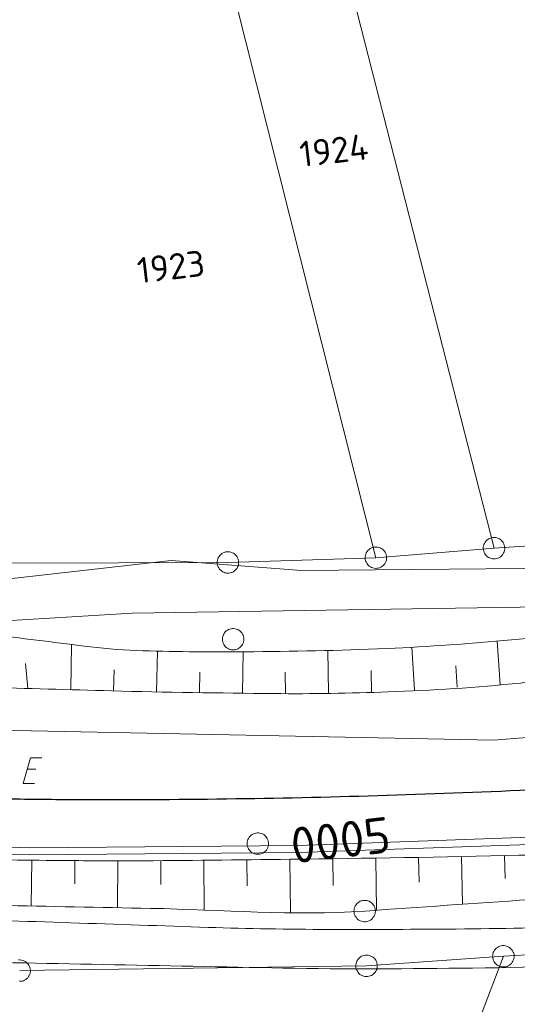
# Model space of a CAD drawing. Header units: metres. Extents: x 3425540 to 3446143, y 5432760 to 5444637.
# Tile 111 of 256: x 3436439 to 3436473, y 5439124 to 5439192. Entities that reach past the tile are written whole.
import ezdxf
from ezdxf.enums import TextEntityAlignment as Align

# ---------------------------------------------------------------- set-up
doc = ezdxf.new("R2010")
doc.units = ezdxf.units.M
for name, color, linetype, lineweight in [('B_Bestand', 9, 'Continuous', 18), ('B_Böschung', 9, 'Continuous', 18), ('B_Flurgrenzen', 9, 'Continuous', 18), ('B_Gleisachse', 9, 'Continuous', 25), ('Bestand Kabeltröge', 9, 'Continuous', 18), ('Bestand_Neu_Strecke 3443', 9, 'Continuous', 18)]:
    doc.layers.add(name, color=color, linetype=linetype, lineweight=lineweight)
doc.styles.get("Standard").update_dxf_attribs({"font": 'isocpeur.ttf'})

msp = doc.modelspace()

# ---------------------------------------------------------------- linework, layer by layer
at = {"layer": 'B_Bestand'}
msp.add_line((3436439.676, 5439139.956), (3436439.08, 5439139.965), dxfattribs=at)
for points in [[(3436439.589, 5439138.951), (3436438.781, 5439138.964), (3436439.306, 5439140.756), (3436440.099, 5439140.743)], [(3436455.915, 5439134.847), (3436455.898, 5439134.94), (3436455.87, 5439135.026), (3436455.83, 5439135.116), (3436455.779, 5439135.194), (3436455.717, 5439135.264), (3436455.65, 5439135.333), (3436455.578, 5439135.39), (3436455.495, 5439135.434), (3436455.408, 5439135.471), (3436455.316, 5439135.49), (3436455.225, 5439135.503), (3436455.13, 5439135.503), (3436455.036, 5439135.492), (3436454.944, 5439135.47), (3436454.859, 5439135.436), (3436454.774, 5439135.396), (3436454.698, 5439135.339), (3436454.628, 5439135.277), (3436454.571, 5439135.205), (3436454.521, 5439135.122), (3436454.477, 5439135.04), (3436454.446, 5439134.953), (3436454.428, 5439134.855), (3436454.421, 5439134.765), (3436454.426, 5439134.671), (3436454.443, 5439134.578), (3436454.471, 5439134.492), (3436454.511, 5439134.401), (3436454.562, 5439134.324), (3436454.624, 5439134.254), (3436454.691, 5439134.185), (3436454.764, 5439134.128), (3436454.846, 5439134.084), (3436454.934, 5439134.047), (3436455.025, 5439134.028), (3436455.116, 5439134.015), (3436455.211, 5439134.014), (3436455.305, 5439134.026), (3436455.397, 5439134.048), (3436455.483, 5439134.082), (3436455.567, 5439134.122), (3436455.644, 5439134.179), (3436455.714, 5439134.24), (3436455.771, 5439134.313), (3436455.82, 5439134.396), (3436455.864, 5439134.478), (3436455.895, 5439134.565), (3436455.914, 5439134.663), (3436455.921, 5439134.753), (3436455.915, 5439134.847)]]:
    msp.add_lwpolyline(points, dxfattribs=at)
for points, knots in [([(3437090.633, 5439196.583), (3437086.334, 5439196.008), (3437082.034, 5439195.433), (3437077.735, 5439194.858), (3437074.603, 5439194.439), (3437071.473, 5439193.998), (3437068.343, 5439193.565), (3437064.521, 5439193.037), (3437060.707, 5439192.45), (3437056.884, 5439191.926), (3437053.304, 5439191.436), (3437049.71, 5439191.066), (3437046.114, 5439190.72), (3437041.98, 5439190.322), (3437037.84, 5439189.995), (3437033.706, 5439189.599), (3437030.365, 5439189.279), (3437027.026, 5439188.94), (3437023.689, 5439188.578), (3437020.264, 5439188.207), (3437016.839, 5439187.818), (3437013.436, 5439187.285), (3437009.442, 5439186.66), (3437005.452, 5439186.015), (3437001.459, 5439185.388), (3436995.6, 5439184.468), (3436989.741, 5439183.548), (3436983.882, 5439182.629), (3436978.195, 5439181.738), (3436972.509, 5439180.848), (3436966.822, 5439179.958), (3436961.642, 5439179.147), (3436956.448, 5439178.428), (3436951.278, 5439177.558), (3436943.944, 5439176.324), (3436936.629, 5439174.979), (3436929.307, 5439173.678), (3436922.04, 5439172.387), (3436914.775, 5439171.091), (3436907.508, 5439169.8), (3436905.195, 5439169.389), (3436902.877, 5439169.01), (3436900.563, 5439168.604), (3436896.924, 5439167.967), (3436893.344, 5439167.031), (3436889.707, 5439166.363), (3436886.221, 5439165.723), (3436882.717, 5439165.201), (3436879.195, 5439164.811), (3436876.757, 5439164.542), (3436874.306, 5439164.408), (3436871.871, 5439164.121), (3436867.792, 5439163.641), (3436863.712, 5439163.161), (3436859.636, 5439162.656), (3436855.701, 5439162.169), (3436851.767, 5439161.679), (3436847.832, 5439161.191), (3436842.016, 5439160.471), (3436836.195, 5439159.785), (3436830.381, 5439159.045), (3436824.164, 5439158.254), (3436817.976, 5439157.248), (3436811.77, 5439156.372), (3436806.2, 5439155.586), (3436800.632, 5439154.784), (3436795.055, 5439154.045), (3436788.323, 5439153.153), (3436781.578, 5439152.367), (3436774.837, 5439151.55), (3436769.21, 5439150.869), (3436763.586, 5439150.161), (3436757.948, 5439149.567), (3436753.281, 5439149.076), (3436748.601, 5439148.722), (3436743.929, 5439148.281), (3436740.424, 5439147.951), (3436736.921, 5439147.606), (3436733.418, 5439147.246), (3436729.696, 5439146.864), (3436726.002, 5439146.274), (3436722.303, 5439145.695), (3436719.244, 5439145.216), (3436716.178, 5439144.74), (3436713.199, 5439143.89), (3436710.25, 5439143.049), (3436707.347, 5439142.085), (3436704.411, 5439141.217), (3436701.456, 5439140.343), (3436698.5, 5439139.482), (3436695.536, 5439138.632), (3436693.237, 5439137.973), (3436690.924, 5439137.441), (3436688.557, 5439136.994), (3436685.544, 5439136.425), (3436682.51, 5439136.162), (3436679.47, 5439136.144), (3436677.001, 5439136.13), (3436674.526, 5439136.199), (3436672.06, 5439136.316), (3436669.531, 5439136.437), (3436667.006, 5439136.747), (3436664.478, 5439136.834), (3436662.556, 5439136.901), (3436660.628, 5439136.801), (3436658.705, 5439136.661), (3436655.99, 5439136.464), (3436653.28, 5439136.247), (3436650.606, 5439135.713), (3436648.261, 5439135.246), (3436645.947, 5439134.707), (3436643.627, 5439134.161), (3436639.434, 5439133.176), (3436635.292, 5439132.022), (3436631.083, 5439131.066), (3436628.415, 5439130.46), (3436625.699, 5439130.184), (3436622.984, 5439129.86), (3436620.781, 5439129.597), (3436618.552, 5439129.388), (3436616.349, 5439129.515), (3436613.221, 5439129.696), (3436610.1, 5439130.279), (3436607.044, 5439131.066), (3436604.011, 5439131.848), (3436601.027, 5439132.732), (3436597.997, 5439133.48), (3436596.257, 5439133.91), (3436594.515, 5439134.335), (3436592.775, 5439134.766), (3436590.476, 5439135.336), (3436588.18, 5439135.916), (3436585.882, 5439136.49), (3436583.941, 5439136.975), (3436581.992, 5439137.47), (3436580.023, 5439137.783), (3436578.04, 5439138.098), (3436575.983, 5439137.743), (3436573.992, 5439137.437), (3436570.888, 5439136.96), (3436567.785, 5439136.485), (3436564.687, 5439135.972), (3436562.14, 5439135.55), (3436559.602, 5439135.073), (3436557.049, 5439134.689), (3436550.453, 5439133.699), (3436543.841, 5439132.825), (3436537.231, 5439131.931), (3436532.034, 5439131.229), (3436526.837, 5439130.531), (3436521.636, 5439129.862), (3436517.364, 5439129.313), (3436513.083, 5439128.844), (3436508.798, 5439128.396), (3436505.367, 5439128.037), (3436501.932, 5439127.735), (3436498.493, 5439127.453), (3436493.758, 5439127.065), (3436489.022, 5439126.745), (3436484.277, 5439126.505), (3436479.568, 5439126.268), (3436474.858, 5439126.125), (3436470.146, 5439126.074), (3436465.739, 5439126.026), (3436461.33, 5439125.986), (3436456.924, 5439126.073), (3436448.555, 5439126.239), (3436440.186, 5439126.405), (3436431.817, 5439126.57)], [0, 0, 0, 0, 0.019538, 0.019538, 0.019538, 0.033772, 0.033772, 0.033772, 0.051152, 0.051152, 0.051152, 0.067424, 0.067424, 0.067424, 0.08613, 0.08613, 0.08613, 0.101247, 0.101247, 0.101247, 0.116764, 0.116764, 0.116764, 0.13497, 0.13497, 0.13497, 0.161684, 0.161684, 0.161684, 0.187611, 0.187611, 0.187611, 0.211226, 0.211226, 0.211226, 0.244724, 0.244724, 0.244724, 0.277968, 0.277968, 0.277968, 0.288549, 0.288549, 0.288549, 0.305192, 0.305192, 0.305192, 0.321146, 0.321146, 0.321146, 0.332191, 0.332191, 0.332191, 0.350692, 0.350692, 0.350692, 0.368551, 0.368551, 0.368551, 0.39495, 0.39495, 0.39495, 0.42318, 0.42318, 0.42318, 0.448519, 0.448519, 0.448519, 0.479105, 0.479105, 0.479105, 0.504637, 0.504637, 0.504637, 0.525774, 0.525774, 0.525774, 0.541632, 0.541632, 0.541632, 0.558482, 0.558482, 0.558482, 0.572417, 0.572417, 0.572417, 0.586208, 0.586208, 0.586208, 0.600087, 0.600087, 0.600087, 0.610851, 0.610851, 0.610851, 0.624554, 0.624554, 0.624554, 0.635682, 0.635682, 0.635682, 0.647093, 0.647093, 0.647093, 0.655764, 0.655764, 0.655764, 0.668008, 0.668008, 0.668008, 0.678742, 0.678742, 0.678742, 0.698141, 0.698141, 0.698141, 0.710435, 0.710435, 0.710435, 0.720411, 0.720411, 0.720411, 0.734574, 0.734574, 0.734574, 0.748633, 0.748633, 0.748633, 0.756708, 0.756708, 0.756708, 0.767376, 0.767376, 0.767376, 0.776384, 0.776384, 0.776384, 0.785454, 0.785454, 0.785454, 0.799597, 0.799597, 0.799597, 0.811226, 0.811226, 0.811226, 0.841268, 0.841268, 0.841268, 0.864888, 0.864888, 0.864888, 0.884289, 0.884289, 0.884289, 0.899826, 0.899826, 0.899826, 0.921218, 0.921218, 0.921218, 0.942444, 0.942444, 0.942444, 0.962296, 0.962296, 0.962296, 1, 1, 1, 1]), ([(3436432.491, 5439129.552), (3436438.896, 5439129.34), (3436445.301, 5439129.127), (3436451.706, 5439128.914), (3436457.28, 5439128.729), (3436462.861, 5439128.757), (3436468.438, 5439128.795), (3436474.58, 5439128.837), (3436480.719, 5439129.009), (3436486.855, 5439129.397), (3436492.525, 5439129.756), (3436498.175, 5439130.238), (3436503.827, 5439130.782), (3436510.057, 5439131.382), (3436516.284, 5439131.97), (3436522.493, 5439132.754), (3436531.596, 5439133.904), (3436540.684, 5439135.141), (3436549.758, 5439136.487), (3436555.135, 5439137.285), (3436560.512, 5439138.091), (3436565.888, 5439138.895), (3436568.135, 5439139.232), (3436570.378, 5439139.581), (3436572.628, 5439139.919), (3436573.864, 5439140.105), (3436575.115, 5439140.192), (3436576.36, 5439140.221), (3436578.115, 5439140.262), (3436579.876, 5439140.128), (3436581.631, 5439139.92), (3436583.838, 5439139.659), (3436586.026, 5439139.381), (3436588.191, 5439138.896), (3436590.514, 5439138.377), (3436592.819, 5439137.83), (3436595.112, 5439137.211), (3436597.542, 5439136.555), (3436599.965, 5439135.88), (3436602.395, 5439135.224), (3436604.678, 5439134.608), (3436606.965, 5439134.012), (3436609.256, 5439133.417), (3436610.73, 5439133.035), (3436612.214, 5439132.747), (3436613.733, 5439132.525), (3436615.237, 5439132.306), (3436616.742, 5439132.278), (3436618.247, 5439132.285), (3436619.992, 5439132.293), (3436621.739, 5439132.289), (3436623.483, 5439132.586), (3436625.724, 5439132.968), (3436627.902, 5439133.398), (3436630.104, 5439133.85), (3436632.313, 5439134.304), (3436634.52, 5439134.763), (3436636.724, 5439135.235), (3436640.621, 5439136.071), (3436644.437, 5439137.198), (3436648.341, 5439138.066), (3436651.562, 5439138.782), (3436654.824, 5439139.244), (3436658.109, 5439139.438), (3436661.176, 5439139.62), (3436664.252, 5439139.588), (3436667.317, 5439139.498), (3436670.447, 5439139.406), (3436673.576, 5439139.044), (3436676.706, 5439138.956), (3436679.694, 5439138.872), (3436682.687, 5439138.922), (3436685.674, 5439139.378), (3436688.337, 5439139.785), (3436690.911, 5439140.386), (3436693.498, 5439141.063), (3436696.547, 5439141.862), (3436699.572, 5439142.696), (3436702.586, 5439143.592), (3436704.799, 5439144.25), (3436706.914, 5439145.198), (3436709.146, 5439145.821), (3436711.998, 5439146.617), (3436714.899, 5439147.205), (3436717.829, 5439147.563), (3436718.812, 5439147.684), (3436719.795, 5439147.804), (3436720.778, 5439147.924)], [0, 0, 0, 0, 0.06591, 0.06591, 0.06591, 0.123272, 0.123272, 0.123272, 0.186443, 0.186443, 0.186443, 0.24482, 0.24482, 0.24482, 0.309167, 0.309167, 0.309167, 0.40351, 0.40351, 0.40351, 0.45942, 0.45942, 0.45942, 0.482791, 0.482791, 0.482791, 0.495627, 0.495627, 0.495627, 0.513727, 0.513727, 0.513727, 0.536488, 0.536488, 0.536488, 0.560908, 0.560908, 0.560908, 0.586788, 0.586788, 0.586788, 0.611111, 0.611111, 0.611111, 0.626761, 0.626761, 0.626761, 0.642258, 0.642258, 0.642258, 0.660238, 0.660238, 0.660238, 0.683346, 0.683346, 0.683346, 0.706532, 0.706532, 0.706532, 0.747523, 0.747523, 0.747523, 0.781339, 0.781339, 0.781339, 0.812906, 0.812906, 0.812906, 0.845147, 0.845147, 0.845147, 0.875926, 0.875926, 0.875926, 0.903363, 0.903363, 0.903363, 0.935702, 0.935702, 0.935702, 0.959454, 0.959454, 0.959454, 0.989815, 0.989815, 0.989815, 1, 1, 1, 1])]:
    msp.add_open_spline(points, degree=3, knots=knots, dxfattribs=at)
at = {"layer": 'B_Böschung'}
for p, q in [((3436442.107, 5439145.507), (3436442.161, 5439148.662)), ((3436466.1, 5439145.473), (3436465.912, 5439148.475)), ((3436472.086, 5439145.876), (3436471.883, 5439148.902)), ((3436448.105, 5439145.358), (3436448.165, 5439148.203)), ((3436454.104, 5439145.26), (3436454.141, 5439148.148)), ((3436460.103, 5439145.288), (3436460.061, 5439148.243)), ((3436439.108, 5439145.592), (3436438.957, 5439147.335)), ((3436469.093, 5439145.675), (3436468.993, 5439147.167)), ((3436445.105, 5439145.423), (3436445.136, 5439146.897)), ((3436451.104, 5439145.298), (3436451.124, 5439146.725)), ((3436457.104, 5439145.244), (3436457.086, 5439146.717)), ((3436463.103, 5439145.332), (3436463.081, 5439146.839)), ((3436439.395, 5439133.604), (3436439.348, 5439130.404)), ((3436442.395, 5439133.579), (3436442.387, 5439131.961)), ((3436445.395, 5439133.568), (3436445.384, 5439130.285)), ((3436448.395, 5439133.578), (3436448.406, 5439131.897)), ((3436451.395, 5439133.601), (3436451.421, 5439130.113)), ((3436454.395, 5439133.633), (3436454.416, 5439131.821)), ((3436457.395, 5439133.669), (3436457.438, 5439129.948)), ((3436460.395, 5439133.71), (3436460.42, 5439131.844)), ((3436463.394, 5439133.752), (3436463.445, 5439130.11)), ((3436466.394, 5439133.8), (3436466.429, 5439132.06)), ((3436469.393, 5439133.862), (3436469.462, 5439130.529)), ((3436472.393, 5439133.923), (3436472.426, 5439132.33))]:
    msp.add_line(p, q, dxfattribs=at)
for points, knots in [([(3436436.829, 5439149.323), (3436439.048, 5439149.048), (3436441.266, 5439148.773), (3436443.485, 5439148.497), (3436445.917, 5439148.195), (3436448.378, 5439148.182), (3436450.829, 5439148.153), (3436452.183, 5439148.137), (3436453.537, 5439148.136), (3436454.891, 5439148.153), (3436458.177, 5439148.195), (3436461.462, 5439148.247), (3436464.747, 5439148.403), (3436467.639, 5439148.541), (3436470.522, 5439148.77), (3436473.405, 5439149.028), (3436476.002, 5439149.261), (3436478.596, 5439149.515), (3436481.186, 5439149.81), (3436484.727, 5439150.214), (3436488.247, 5439150.768), (3436491.787, 5439151.184), (3436493.294, 5439151.362), (3436494.803, 5439151.503), (3436496.318, 5439151.621), (3436498.171, 5439151.766), (3436500.025, 5439151.839), (3436501.881, 5439151.871), (3436503.172, 5439151.894), (3436504.464, 5439151.797), (3436505.756, 5439151.81), (3436507.326, 5439151.826), (3436508.896, 5439151.875), (3436510.463, 5439152.028), (3436511.658, 5439152.145), (3436512.842, 5439152.31), (3436514.026, 5439152.497), (3436515.603, 5439152.747), (3436517.165, 5439153.083), (3436518.745, 5439153.31), (3436520.044, 5439153.497), (3436521.346, 5439153.671), (3436522.651, 5439153.81), (3436526.091, 5439154.177), (3436529.533, 5439154.53), (3436532.973, 5439154.898), (3436535.39, 5439155.157), (3436537.805, 5439155.437), (3436540.224, 5439155.68), (3436542.473, 5439155.907), (3436544.724, 5439156.119), (3436546.974, 5439156.336), (3436548.276, 5439156.462), (3436549.578, 5439156.587), (3436550.88, 5439156.711), (3436555.456, 5439157.149), (3436560.041, 5439157.491), (3436564.614, 5439157.962), (3436568.612, 5439158.374), (3436572.606, 5439158.812), (3436576.602, 5439159.244), (3436582.732, 5439159.907), (3436588.861, 5439160.579), (3436594.991, 5439161.241), (3436596.709, 5439161.427), (3436598.429, 5439161.589), (3436600.147, 5439161.773), (3436605.315, 5439162.327), (3436610.469, 5439163.015), (3436615.636, 5439163.582), (3436617.941, 5439163.835), (3436620.247, 5439164.08), (3436622.556, 5439164.299), (3436630.31, 5439165.034), (3436638.069, 5439165.718), (3436645.825, 5439166.437), (3436655.3, 5439167.315), (3436664.778, 5439168.153), (3436674.241, 5439169.169), (3436678.56, 5439169.633), (3436682.827, 5439170.494), (3436687.132, 5439171.075), (3436691.141, 5439171.617), (3436695.149, 5439172.172), (3436699.164, 5439172.669), (3436702.236, 5439173.049), (3436705.31, 5439173.416), (3436708.383, 5439173.794), (3436717.043, 5439174.861), (3436725.698, 5439175.978), (3436734.359, 5439177.043), (3436742.818, 5439178.084), (3436751.32, 5439178.761), (3436759.778, 5439179.815), (3436776.868, 5439181.945), (3436793.948, 5439184.161), (3436811.015, 5439186.47), (3436823.087, 5439188.104), (3436835.16, 5439189.737), (3436847.232, 5439191.37)], [0, 0, 0, 0, 0.01624, 0.01624, 0.01624, 0.034042, 0.034042, 0.034042, 0.043878, 0.043878, 0.043878, 0.067751, 0.067751, 0.067751, 0.08877, 0.08877, 0.08877, 0.107705, 0.107705, 0.107705, 0.133589, 0.133589, 0.133589, 0.144611, 0.144611, 0.144611, 0.158095, 0.158095, 0.158095, 0.167479, 0.167479, 0.167479, 0.178889, 0.178889, 0.178889, 0.18759, 0.18759, 0.18759, 0.199185, 0.199185, 0.199185, 0.20872, 0.20872, 0.20872, 0.233852, 0.233852, 0.233852, 0.251511, 0.251511, 0.251511, 0.267933, 0.267933, 0.267933, 0.277434, 0.277434, 0.277434, 0.310827, 0.310827, 0.310827, 0.34002, 0.34002, 0.34002, 0.384808, 0.384808, 0.384808, 0.397359, 0.397359, 0.397359, 0.435119, 0.435119, 0.435119, 0.451965, 0.451965, 0.451965, 0.508545, 0.508545, 0.508545, 0.577668, 0.577668, 0.577668, 0.609221, 0.609221, 0.609221, 0.63861, 0.63861, 0.63861, 0.661098, 0.661098, 0.661098, 0.724486, 0.724486, 0.724486, 0.7864, 0.7864, 0.7864, 0.911506, 0.911506, 0.911506, 1, 1, 1, 1]), ([(3436436.109, 5439145.678), (3436439.055, 5439145.594), (3436442, 5439145.51), (3436444.946, 5439145.426), (3436448.726, 5439145.318), (3436452.507, 5439145.275), (3436456.288, 5439145.232), (3436458.943, 5439145.202), (3436461.597, 5439145.258), (3436464.252, 5439145.349), (3436467.34, 5439145.455), (3436470.421, 5439145.651), (3436473.496, 5439145.971), (3436474.98, 5439146.126), (3436476.457, 5439146.312), (3436477.934, 5439146.511), (3436480.139, 5439146.808), (3436482.325, 5439147.241), (3436484.537, 5439147.483), (3436486.451, 5439147.693), (3436488.368, 5439147.856), (3436490.286, 5439148.027), (3436493.353, 5439148.301), (3436496.42, 5439148.578), (3436499.491, 5439148.804), (3436502.05, 5439148.993), (3436504.621, 5439148.928), (3436507.182, 5439149.077), (3436512.253, 5439149.372), (3436517.326, 5439149.67), (3436522.383, 5439150.164), (3436526.89, 5439150.605), (3436531.393, 5439151.086), (3436535.9, 5439151.524), (3436542.184, 5439152.135), (3436548.468, 5439152.737), (3436554.752, 5439153.349), (3436559.803, 5439153.841), (3436564.857, 5439154.304), (3436569.901, 5439154.866), (3436577.549, 5439155.718), (3436585.188, 5439156.644), (3436592.831, 5439157.543), (3436597.868, 5439158.136), (3436602.904, 5439158.742), (3436607.941, 5439159.331), (3436622.243, 5439161.005), (3436636.589, 5439162.278), (3436650.896, 5439163.907), (3436655.677, 5439164.452), (3436660.454, 5439165.024), (3436665.229, 5439165.617), (3436675.229, 5439166.86), (3436685.224, 5439168.13), (3436695.213, 5439169.456), (3436700.953, 5439170.218), (3436706.687, 5439171.016), (3436712.42, 5439171.826), (3436717.516, 5439172.546), (3436722.599, 5439173.356), (3436727.696, 5439174.073), (3436733.515, 5439174.892), (3436739.341, 5439175.669), (3436745.176, 5439176.366), (3436764.127, 5439178.631), (3436783.092, 5439180.772), (3436802.043, 5439183.035), (3436808.828, 5439183.846), (3436815.612, 5439184.674), (3436822.397, 5439185.484), (3436829.618, 5439186.346), (3436836.859, 5439187.039), (3436844.072, 5439187.97), (3436845.252, 5439188.123), (3436846.432, 5439188.275), (3436847.612, 5439188.427)], [0, 0, 0, 0, 0.021354, 0.021354, 0.021354, 0.048754, 0.048754, 0.048754, 0.067992, 0.067992, 0.067992, 0.090371, 0.090371, 0.090371, 0.10117, 0.10117, 0.10117, 0.117291, 0.117291, 0.117291, 0.131239, 0.131239, 0.131239, 0.153553, 0.153553, 0.153553, 0.172142, 0.172142, 0.172142, 0.208952, 0.208952, 0.208952, 0.241767, 0.241767, 0.241767, 0.287515, 0.287515, 0.287515, 0.32429, 0.32429, 0.32429, 0.380052, 0.380052, 0.380052, 0.416804, 0.416804, 0.416804, 0.521146, 0.521146, 0.521146, 0.556012, 0.556012, 0.556012, 0.629028, 0.629028, 0.629028, 0.670983, 0.670983, 0.670983, 0.708278, 0.708278, 0.708278, 0.750862, 0.750862, 0.750862, 0.889162, 0.889162, 0.889162, 0.938681, 0.938681, 0.938681, 0.991378, 0.991378, 0.991378, 1, 1, 1, 1]), ([(3436432.952, 5439131.957), (3436432.99, 5439131.694), (3436433.029, 5439131.431), (3436433.067, 5439131.167), (3436433.092, 5439130.998), (3436433.335, 5439130.958), (3436433.477, 5439130.859), (3436433.621, 5439130.76), (3436433.74, 5439130.608), (3436433.912, 5439130.578), (3436434.967, 5439130.396), (3436436.026, 5439130.471), (3436437.084, 5439130.45), (3436440.615, 5439130.38), (3436444.145, 5439130.306), (3436447.676, 5439130.241), (3436452.659, 5439130.15), (3436457.654, 5439129.709), (3436462.626, 5439130.053), (3436470.314, 5439130.585), (3436478.002, 5439131.125), (3436485.69, 5439131.66), (3436493.378, 5439132.196), (3436501.065, 5439132.73), (3436508.753, 5439133.266), (3436517.753, 5439133.894), (3436526.703, 5439135.087), (3436535.666, 5439136.137), (3436540.565, 5439136.712), (3436545.468, 5439137.246), (3436550.343, 5439137.997), (3436553.963, 5439138.555), (3436557.573, 5439139.172), (3436561.191, 5439139.737), (3436570.605, 5439141.208), (3436580.022, 5439142.665), (3436589.437, 5439144.136), (3436591.575, 5439144.47), (3436593.709, 5439144.826), (3436595.847, 5439145.16), (3436598.056, 5439145.505), (3436600.277, 5439145.76), (3436602.499, 5439146.004), (3436604.786, 5439146.255), (3436607.087, 5439146.375), (3436609.372, 5439146.644), (3436610.669, 5439146.797), (3436611.965, 5439146.962), (3436613.261, 5439147.13), (3436614.72, 5439147.32), (3436616.181, 5439147.496), (3436617.636, 5439147.719), (3436619.853, 5439148.059), (3436622.062, 5439148.446), (3436624.274, 5439148.817), (3436625.716, 5439149.059), (3436627.159, 5439149.295), (3436628.598, 5439149.56), (3436629.604, 5439149.745), (3436630.594, 5439150.002), (3436631.592, 5439150.225), (3436632.405, 5439150.407), (3436633.222, 5439150.506), (3436634.022, 5439150.814), (3436634.04, 5439150.821), (3436634.043, 5439150.847), (3436634.048, 5439150.865), (3436634.12, 5439151.127), (3436634.193, 5439151.389), (3436634.265, 5439151.651)], [0, 0, 0, 0, 0.003909, 0.003909, 0.003909, 0.00642, 0.00642, 0.00642, 0.008956, 0.008956, 0.008956, 0.024502, 0.024502, 0.024502, 0.076381, 0.076381, 0.076381, 0.149596, 0.149596, 0.149596, 0.262812, 0.262812, 0.262812, 0.376024, 0.376024, 0.376024, 0.508563, 0.508563, 0.508563, 0.58101, 0.58101, 0.58101, 0.634811, 0.634811, 0.634811, 0.774797, 0.774797, 0.774797, 0.806584, 0.806584, 0.806584, 0.83942, 0.83942, 0.83942, 0.873222, 0.873222, 0.873222, 0.892414, 0.892414, 0.892414, 0.914032, 0.914032, 0.914032, 0.946979, 0.946979, 0.946979, 0.968464, 0.968464, 0.968464, 0.983483, 0.983483, 0.983483, 0.995727, 0.995727, 0.995727, 0.996007, 0.996007, 0.996007, 1, 1, 1, 1]), ([(3436433.395, 5439133.668), (3436436.067, 5439133.64), (3436438.738, 5439133.611), (3436441.41, 5439133.582), (3436443.108, 5439133.564), (3436444.807, 5439133.559), (3436446.505, 5439133.564), (3436450.144, 5439133.575), (3436453.784, 5439133.627), (3436457.423, 5439133.669), (3436462.748, 5439133.732), (3436468.073, 5439133.811), (3436473.397, 5439133.944), (3436477.386, 5439134.044), (3436481.367, 5439134.309), (3436485.35, 5439134.566), (3436493.56, 5439135.097), (3436501.769, 5439135.609), (3436509.948, 5439136.494), (3436515.401, 5439137.084), (3436520.846, 5439137.723), (3436526.288, 5439138.395), (3436536.065, 5439139.602), (3436545.843, 5439140.808), (3436555.62, 5439142.018), (3436565.655, 5439143.26), (3436575.69, 5439144.503), (3436585.725, 5439145.745), (3436597.701, 5439147.227), (3436609.672, 5439148.751), (3436621.656, 5439150.164), (3436625.859, 5439150.66), (3436630.062, 5439151.156), (3436634.265, 5439151.651)], [0, 0, 0, 0, 0.039703, 0.039703, 0.039703, 0.06494, 0.06494, 0.06494, 0.119023, 0.119023, 0.119023, 0.198158, 0.198158, 0.198158, 0.257445, 0.257445, 0.257445, 0.37966, 0.37966, 0.37966, 0.461142, 0.461142, 0.461142, 0.607536, 0.607536, 0.607536, 0.757794, 0.757794, 0.757794, 0.937111, 0.937111, 0.937111, 1, 1, 1, 1])]:
    msp.add_open_spline(points, degree=3, knots=knots, dxfattribs=at)
at = {"layer": 'B_Flurgrenzen'}
for p, q in [((3436471.653, 5439155.384), (3436457.568, 5439210.52)), ((3436463.409, 5439154.717), (3436449.906, 5439208.354)), ((3436471.653, 5439155.384), (3436493.08, 5439156.881)), ((3436463.409, 5439154.717), (3436471.653, 5439155.384)), ((3436453.083, 5439154.384), (3436463.409, 5439154.717)), ((3436437.833, 5439154.327), (3436453.083, 5439154.383)), ((3436472.308, 5439126.897), (3436508.76, 5439129.099)), ((3436450.225, 5439069.279), (3436472.308, 5439126.897)), ((3436462.758, 5439126.23), (3436472.308, 5439126.897)), ((3436438.55, 5439125.896), (3436462.758, 5439126.23))]:
    msp.add_line(p, q, dxfattribs=at)
for points in [[(3436697.619, 5439176.732), (3436668.743, 5439173.779), (3436632.74, 5439170.502), (3436606.487, 5439167.772), (3436593.077, 5439165.939), (3436550.377, 5439161.365), (3436522.635, 5439158.627), (3436503.614, 5439156.758), (3436489.603, 5439155.325), (3436478.844, 5439154.003), (3436458.207, 5439153.816), (3436449.124, 5439154.517), (3436437.823, 5439153.234)], [(3436698.065, 5439174.327), (3436671.564, 5439171.138), (3436647.014, 5439169.176), (3436623.385, 5439166.694), (3436602.502, 5439164.613), (3436581.02, 5439161.826), (3436551.192, 5439158.711), (3436525.9, 5439156.244), (3436506.992, 5439154.336), (3436477.982, 5439151.344), (3436446.392, 5439150.84), (3436437.178, 5439150.291)], [(3436472.386, 5439155.222), (3436472.4, 5439155.315), (3436472.402, 5439155.405), (3436472.394, 5439155.504), (3436472.371, 5439155.594), (3436472.336, 5439155.68), (3436472.295, 5439155.768), (3436472.245, 5439155.845), (3436472.182, 5439155.914), (3436472.111, 5439155.978), (3436472.031, 5439156.026), (3436471.95, 5439156.068), (3436471.86, 5439156.1), (3436471.768, 5439156.12), (3436471.673, 5439156.129), (3436471.581, 5439156.125), (3436471.488, 5439156.115), (3436471.397, 5439156.087), (3436471.311, 5439156.052), (3436471.234, 5439156.002), (3436471.159, 5439155.94), (3436471.091, 5439155.877), (3436471.033, 5439155.805), (3436470.983, 5439155.719), (3436470.947, 5439155.636), (3436470.921, 5439155.545), (3436470.906, 5439155.452), (3436470.904, 5439155.361), (3436470.913, 5439155.263), (3436470.935, 5439155.173), (3436470.971, 5439155.087), (3436471.012, 5439154.999), (3436471.061, 5439154.922), (3436471.125, 5439154.853), (3436471.195, 5439154.789), (3436471.275, 5439154.741), (3436471.357, 5439154.699), (3436471.446, 5439154.667), (3436471.539, 5439154.647), (3436471.634, 5439154.638), (3436471.725, 5439154.642), (3436471.818, 5439154.651), (3436471.909, 5439154.68), (3436471.995, 5439154.715), (3436472.073, 5439154.764), (3436472.147, 5439154.827), (3436472.216, 5439154.89), (3436472.274, 5439154.962), (3436472.323, 5439155.048), (3436472.359, 5439155.131), (3436472.386, 5439155.222)], [(3436464.142, 5439154.556), (3436464.156, 5439154.649), (3436464.158, 5439154.739), (3436464.15, 5439154.838), (3436464.127, 5439154.928), (3436464.092, 5439155.014), (3436464.051, 5439155.102), (3436464.001, 5439155.179), (3436463.938, 5439155.248), (3436463.867, 5439155.312), (3436463.787, 5439155.36), (3436463.706, 5439155.402), (3436463.616, 5439155.434), (3436463.524, 5439155.454), (3436463.429, 5439155.463), (3436463.337, 5439155.459), (3436463.244, 5439155.449), (3436463.153, 5439155.421), (3436463.067, 5439155.386), (3436462.99, 5439155.336), (3436462.915, 5439155.274), (3436462.847, 5439155.211), (3436462.789, 5439155.139), (3436462.739, 5439155.053), (3436462.703, 5439154.97), (3436462.677, 5439154.879), (3436462.662, 5439154.786), (3436462.66, 5439154.695), (3436462.669, 5439154.597), (3436462.691, 5439154.507), (3436462.727, 5439154.421), (3436462.768, 5439154.333), (3436462.817, 5439154.256), (3436462.881, 5439154.187), (3436462.951, 5439154.123), (3436463.031, 5439154.075), (3436463.113, 5439154.033), (3436463.202, 5439154.001), (3436463.295, 5439153.981), (3436463.39, 5439153.972), (3436463.481, 5439153.976), (3436463.574, 5439153.985), (3436463.665, 5439154.014), (3436463.751, 5439154.049), (3436463.829, 5439154.098), (3436463.903, 5439154.161), (3436463.972, 5439154.224), (3436464.03, 5439154.296), (3436464.079, 5439154.382), (3436464.115, 5439154.465), (3436464.142, 5439154.556)], [(3436453.815, 5439154.223), (3436453.829, 5439154.316), (3436453.831, 5439154.406), (3436453.823, 5439154.505), (3436453.8, 5439154.595), (3436453.765, 5439154.681), (3436453.724, 5439154.769), (3436453.674, 5439154.846), (3436453.611, 5439154.915), (3436453.54, 5439154.979), (3436453.46, 5439155.027), (3436453.379, 5439155.069), (3436453.289, 5439155.101), (3436453.197, 5439155.121), (3436453.102, 5439155.13), (3436453.01, 5439155.126), (3436452.917, 5439155.116), (3436452.826, 5439155.088), (3436452.74, 5439155.053), (3436452.663, 5439155.003), (3436452.588, 5439154.941), (3436452.52, 5439154.878), (3436452.462, 5439154.806), (3436452.412, 5439154.72), (3436452.376, 5439154.637), (3436452.35, 5439154.546), (3436452.335, 5439154.453), (3436452.333, 5439154.362), (3436452.342, 5439154.264), (3436452.364, 5439154.174), (3436452.4, 5439154.088), (3436452.441, 5439154), (3436452.49, 5439153.923), (3436452.554, 5439153.854), (3436452.624, 5439153.79), (3436452.704, 5439153.742), (3436452.786, 5439153.7), (3436452.875, 5439153.668), (3436452.968, 5439153.648), (3436453.063, 5439153.639), (3436453.154, 5439153.643), (3436453.247, 5439153.652), (3436453.338, 5439153.681), (3436453.424, 5439153.716), (3436453.502, 5439153.765), (3436453.576, 5439153.828), (3436453.645, 5439153.891), (3436453.703, 5439153.963), (3436453.752, 5439154.049), (3436453.788, 5439154.132), (3436453.815, 5439154.223)], [(3436454.194, 5439149.025), (3436454.188, 5439149.119), (3436454.17, 5439149.208), (3436454.141, 5439149.303), (3436454.1, 5439149.385), (3436454.046, 5439149.462), (3436453.987, 5439149.539), (3436453.922, 5439149.604), (3436453.846, 5439149.657), (3436453.763, 5439149.704), (3436453.674, 5439149.734), (3436453.586, 5439149.757), (3436453.491, 5439149.769), (3436453.397, 5439149.769), (3436453.302, 5439149.757), (3436453.214, 5439149.734), (3436453.125, 5439149.704), (3436453.042, 5439149.657), (3436452.966, 5439149.604), (3436452.901, 5439149.539), (3436452.842, 5439149.462), (3436452.788, 5439149.385), (3436452.747, 5439149.303), (3436452.718, 5439149.208), (3436452.7, 5439149.119), (3436452.694, 5439149.025), (3436452.7, 5439148.931), (3436452.718, 5439148.842), (3436452.747, 5439148.747), (3436452.788, 5439148.665), (3436452.842, 5439148.588), (3436452.901, 5439148.511), (3436452.966, 5439148.446), (3436453.042, 5439148.393), (3436453.125, 5439148.346), (3436453.214, 5439148.316), (3436453.302, 5439148.293), (3436453.397, 5439148.281), (3436453.491, 5439148.281), (3436453.586, 5439148.293), (3436453.674, 5439148.316), (3436453.763, 5439148.346), (3436453.846, 5439148.393), (3436453.922, 5439148.446), (3436453.987, 5439148.511), (3436454.046, 5439148.588), (3436454.1, 5439148.665), (3436454.141, 5439148.747), (3436454.17, 5439148.842), (3436454.188, 5439148.931), (3436454.194, 5439149.025)], [(3436463.376, 5439130.053), (3436463.37, 5439130.147), (3436463.352, 5439130.236), (3436463.323, 5439130.331), (3436463.282, 5439130.413), (3436463.228, 5439130.49), (3436463.169, 5439130.567), (3436463.104, 5439130.632), (3436463.028, 5439130.685), (3436462.945, 5439130.732), (3436462.856, 5439130.762), (3436462.768, 5439130.785), (3436462.673, 5439130.797), (3436462.579, 5439130.797), (3436462.484, 5439130.785), (3436462.396, 5439130.762), (3436462.307, 5439130.732), (3436462.224, 5439130.685), (3436462.148, 5439130.632), (3436462.083, 5439130.567), (3436462.024, 5439130.49), (3436461.97, 5439130.413), (3436461.929, 5439130.331), (3436461.9, 5439130.236), (3436461.882, 5439130.147), (3436461.876, 5439130.053), (3436461.882, 5439129.959), (3436461.9, 5439129.87), (3436461.929, 5439129.775), (3436461.97, 5439129.693), (3436462.024, 5439129.616), (3436462.083, 5439129.539), (3436462.148, 5439129.474), (3436462.224, 5439129.421), (3436462.307, 5439129.374), (3436462.396, 5439129.344), (3436462.484, 5439129.321), (3436462.579, 5439129.309), (3436462.673, 5439129.309), (3436462.768, 5439129.321), (3436462.856, 5439129.344), (3436462.945, 5439129.374), (3436463.028, 5439129.421), (3436463.104, 5439129.474), (3436463.169, 5439129.539), (3436463.228, 5439129.616), (3436463.282, 5439129.693), (3436463.323, 5439129.775), (3436463.352, 5439129.87), (3436463.37, 5439129.959), (3436463.376, 5439130.053)], [(3436473.041, 5439126.735), (3436473.055, 5439126.828), (3436473.057, 5439126.918), (3436473.049, 5439127.017), (3436473.026, 5439127.107), (3436472.991, 5439127.193), (3436472.95, 5439127.281), (3436472.9, 5439127.358), (3436472.837, 5439127.427), (3436472.766, 5439127.491), (3436472.686, 5439127.539), (3436472.605, 5439127.581), (3436472.515, 5439127.613), (3436472.423, 5439127.633), (3436472.328, 5439127.642), (3436472.236, 5439127.638), (3436472.143, 5439127.628), (3436472.052, 5439127.6), (3436471.966, 5439127.565), (3436471.889, 5439127.515), (3436471.814, 5439127.453), (3436471.746, 5439127.39), (3436471.688, 5439127.318), (3436471.638, 5439127.232), (3436471.602, 5439127.149), (3436471.576, 5439127.058), (3436471.561, 5439126.965), (3436471.559, 5439126.874), (3436471.568, 5439126.776), (3436471.59, 5439126.686), (3436471.626, 5439126.6), (3436471.667, 5439126.512), (3436471.716, 5439126.435), (3436471.78, 5439126.366), (3436471.85, 5439126.302), (3436471.93, 5439126.254), (3436472.012, 5439126.212), (3436472.101, 5439126.18), (3436472.194, 5439126.16), (3436472.289, 5439126.151), (3436472.38, 5439126.155), (3436472.473, 5439126.164), (3436472.564, 5439126.193), (3436472.65, 5439126.228), (3436472.728, 5439126.277), (3436472.802, 5439126.34), (3436472.871, 5439126.403), (3436472.929, 5439126.475), (3436472.978, 5439126.561), (3436473.014, 5439126.644), (3436473.041, 5439126.735)], [(3436439.282, 5439125.734), (3436439.296, 5439125.827), (3436439.298, 5439125.917), (3436439.29, 5439126.016), (3436439.267, 5439126.106), (3436439.232, 5439126.192), (3436439.191, 5439126.28), (3436439.141, 5439126.357), (3436439.078, 5439126.426), (3436439.007, 5439126.49), (3436438.927, 5439126.538), (3436438.846, 5439126.58), (3436438.756, 5439126.612), (3436438.664, 5439126.632), (3436438.569, 5439126.641), (3436438.477, 5439126.637)], [(3436463.491, 5439126.069), (3436463.505, 5439126.162), (3436463.507, 5439126.252), (3436463.499, 5439126.351), (3436463.476, 5439126.441), (3436463.441, 5439126.527), (3436463.4, 5439126.615), (3436463.35, 5439126.692), (3436463.287, 5439126.761), (3436463.216, 5439126.825), (3436463.136, 5439126.873), (3436463.055, 5439126.915), (3436462.965, 5439126.947), (3436462.873, 5439126.967), (3436462.778, 5439126.976), (3436462.686, 5439126.972), (3436462.593, 5439126.962), (3436462.502, 5439126.934), (3436462.416, 5439126.899), (3436462.339, 5439126.849), (3436462.264, 5439126.787), (3436462.196, 5439126.724), (3436462.138, 5439126.652), (3436462.088, 5439126.566), (3436462.052, 5439126.483), (3436462.026, 5439126.392), (3436462.011, 5439126.299), (3436462.009, 5439126.208), (3436462.018, 5439126.11), (3436462.04, 5439126.02), (3436462.076, 5439125.934), (3436462.117, 5439125.846), (3436462.166, 5439125.769), (3436462.23, 5439125.7), (3436462.3, 5439125.636), (3436462.38, 5439125.588), (3436462.462, 5439125.546), (3436462.551, 5439125.514), (3436462.644, 5439125.494), (3436462.739, 5439125.485), (3436462.83, 5439125.489), (3436462.923, 5439125.498), (3436463.014, 5439125.527), (3436463.1, 5439125.562), (3436463.178, 5439125.611), (3436463.252, 5439125.674), (3436463.321, 5439125.737), (3436463.379, 5439125.809), (3436463.428, 5439125.895), (3436463.464, 5439125.978), (3436463.491, 5439126.069)], [(3436438.53, 5439125.15), (3436438.621, 5439125.154), (3436438.714, 5439125.163), (3436438.805, 5439125.192), (3436438.891, 5439125.227), (3436438.969, 5439125.276), (3436439.043, 5439125.339), (3436439.112, 5439125.402), (3436439.17, 5439125.474), (3436439.219, 5439125.56), (3436439.255, 5439125.643), (3436439.282, 5439125.734)]]:
    msp.add_lwpolyline(points, dxfattribs=at)
at = {"layer": 'B_Gleisachse'}
msp.add_open_spline([(3436436.079, 5439137.906), (3436437.746, 5439137.887), (3436439.412, 5439137.868), (3436441.079, 5439137.849), (3436444.602, 5439137.809), (3436448.126, 5439137.838), (3436451.65, 5439137.874), (3436455.174, 5439137.911), (3436458.697, 5439137.982), (3436462.22, 5439138.081), (3436465.743, 5439138.181), (3436469.264, 5439138.304), (3436472.785, 5439138.457), (3436476.306, 5439138.611), (3436479.825, 5439138.786), (3436483.343, 5439138.989), (3436486.861, 5439139.193), (3436490.378, 5439139.416), (3436493.893, 5439139.664), (3436497.408, 5439139.912), (3436500.922, 5439140.177), (3436504.434, 5439140.466), (3436507.946, 5439140.755), (3436511.456, 5439141.06), (3436514.965, 5439141.385), (3436518.474, 5439141.711), (3436521.981, 5439142.048), (3436525.487, 5439142.404), (3436528.993, 5439142.761), (3436532.498, 5439143.127), (3436536.001, 5439143.51), (3436539.504, 5439143.893), (3436543.006, 5439144.284), (3436546.506, 5439144.69), (3436550.007, 5439145.096), (3436553.506, 5439145.508), (3436557.005, 5439145.931), (3436560.503, 5439146.355), (3436564.001, 5439146.781), (3436567.498, 5439147.218), (3436570.995, 5439147.655), (3436574.491, 5439148.094), (3436577.987, 5439148.54), (3436581.482, 5439148.986), (3436584.978, 5439149.432), (3436588.473, 5439149.881), (3436590.126, 5439150.094), (3436591.779, 5439150.306), (3436593.432, 5439150.518)], degree=3, knots=[0, 0, 0, 0, 0.031647, 0.031647, 0.031647, 0.098552, 0.098552, 0.098552, 0.165463, 0.165463, 0.165463, 0.232371, 0.232371, 0.232371, 0.299278, 0.299278, 0.299278, 0.366186, 0.366186, 0.366186, 0.433094, 0.433094, 0.433094, 0.499998, 0.499998, 0.499998, 0.566904, 0.566904, 0.566904, 0.633815, 0.633815, 0.633815, 0.700719, 0.700719, 0.700719, 0.767631, 0.767631, 0.767631, 0.834539, 0.834539, 0.834539, 0.90145, 0.90145, 0.90145, 0.968356, 0.968356, 0.968356, 1, 1, 1, 1], dxfattribs=at)
at = {"layer": 'Bestand Kabeltröge'}
for p, q in [((3436433.428, 5439134.622), (3436439.266, 5439134.475)), ((3436439.258, 5439134.475), (3436457.974, 5439134.637)), ((3436457.967, 5439134.637), (3436475.069, 5439135.244)), ((3436457.985, 5439134.137), (3436475.087, 5439134.744)), ((3436433.416, 5439134.122), (3436439.254, 5439133.975)), ((3436439.262, 5439133.975), (3436457.978, 5439134.137))]:
    msp.add_line(p, q, dxfattribs=at)
at = {"layer": 'Bestand_Neu_Strecke 3443', "linetype": 'Continuous', "lineweight": 15}
for p, q in [((3436471.638, 5439141.972), (3436520.032, 5439145.909)), ((3436424.95, 5439142.917), (3436471.638, 5439141.972))]:
    msp.add_line(p, q, dxfattribs=at)

# ---------------------------------------------------------------- texts
at = {"layer": 'B_Bestand'}
msp.add_text('0005', height=2.5, rotation=6.74991, dxfattribs=at).set_placement((3436457.633, 5439133.355))
at = {"layer": 'B_Flurgrenzen'}
for s, p in [('1924', (3436460.478, 5439183.153)), ('1923', (3436449.103, 5439175.027))]:
    msp.add_text(s, height=1.8, rotation=6.75, dxfattribs=at).set_placement(p, align=Align.MIDDLE)

doc.saveas('drawing.dxf')
